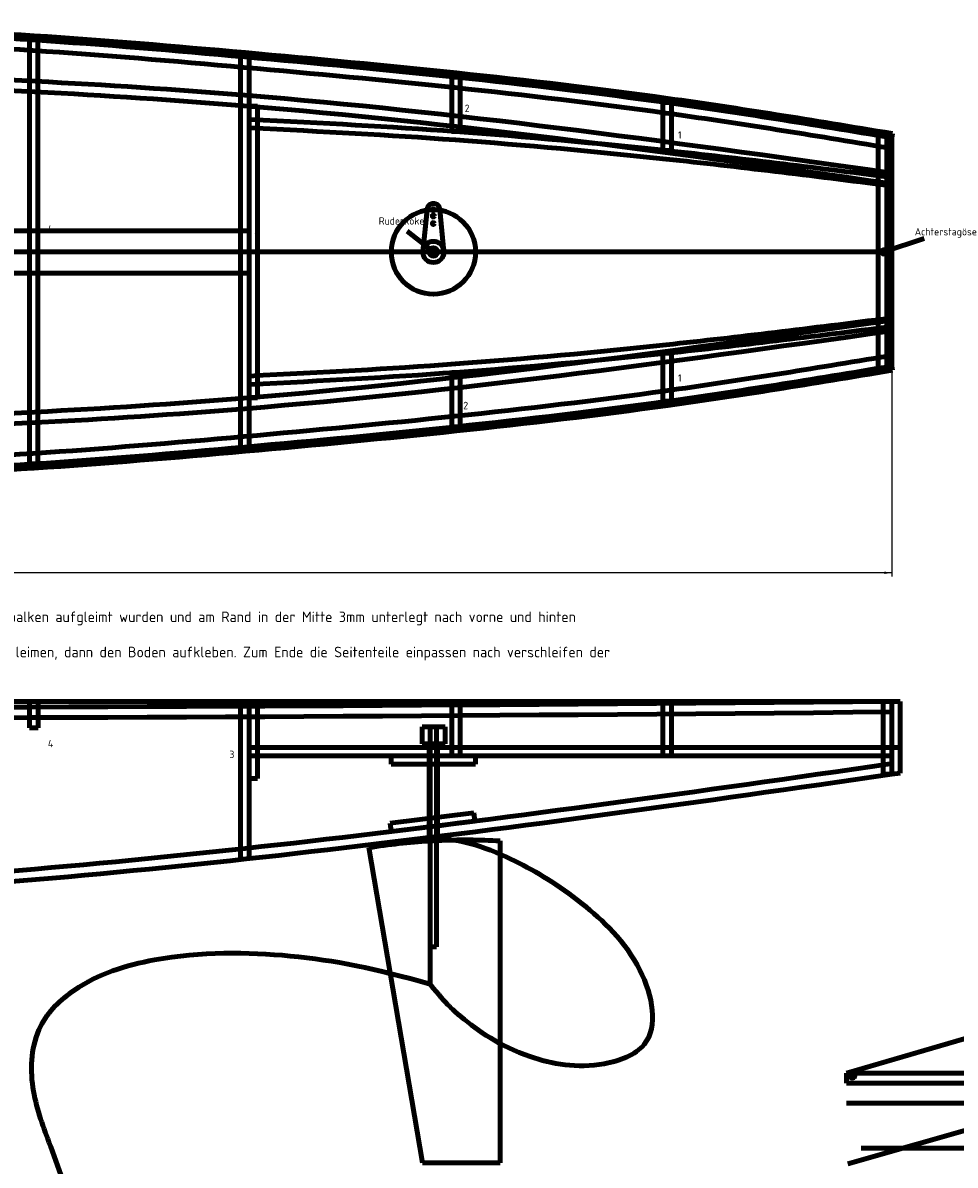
# Model space of a CAD drawing. Header units: millimetres. Extents: x 8 to 1783, y 20 to 1476.
# Tile 7 of 8: x 894 to 1335, y 855 to 1396. Entities that reach past the tile are written whole.
import ezdxf
from ezdxf.enums import TextEntityAlignment as Align

# ---------------------------------------------------------------- set-up
doc = ezdxf.new("R2010")
doc.units = ezdxf.units.MM
doc.layers.add('Default', color=7, linetype='Continuous')
doc.styles.add('SEACAD_Solid_Edge_ISO', font='seiso.ttf')
doc.dimstyles.new('ISO_(mm)', dxfattribs={"dimtxt": 3.5, "dimasz": 3.5, "dimexe": 1.75, "dimexo": 0, "dimgap": 0.875, "dimtad": 1, "dimtxsty": 'SEACAD_Solid_Edge_ISO', "dimblk1": '_SE_FILLED', "dimblk2": '_SE_FILLED', "dimsah": 1, "dimcen": 1.75, "dimadec": 0, "dimazin": 0, "dimtfac": 0.5, "dimtmove": 0, "dimatfit": 3, "dimfxl": 1, "dimarcsym": 0})

# ---------------------------------------------------------------- blocks, each defined once
blk = doc.blocks.new('DMBLK6')
at = {"layer": 'Default', "linetype": 'Continuous', "lineweight": 25}
for points in [[(120.93, 1134.59), (120.93, 1135.75), (117.43, 1135.17)], [(1301.75, 1134.59), (1305.25, 1135.17), (1301.75, 1135.75)]]:
    blk.add_hatch(color=136, dxfattribs=at).paths.add_polyline_path(points)
at = {"layer": 'Default', "color": 136, "linetype": 'Continuous', "lineweight": 25}
for p, q in [((117.43, 1287.07), (117.43, 1133.42)), ((1305.25, 1287.09), (1305.25, 1133.42)), ((1305.25, 1135.17), (117.43, 1135.17))]:
    blk.add_line(p, q, dxfattribs=at)
at = {"layer": 'Default', "color": 136, "linetype": 'Continuous', "lineweight": 25, "style": 'SEACAD_Solid_Edge_ISO'}
blk.add_text('1187,82', height=3.5, dxfattribs=at).set_placement((705.18, 1139.55), align=Align.TOP_LEFT)
blk = doc.blocks.new('_SE_FILLED')
at = {"color": 0}
blk.add_line((0, 0), (-1, 0), dxfattribs=at)
blk.add_solid([(0, 0), (-1, -0.1665), (-1, 0.1665), (0, 0)], dxfattribs=at)

msp = doc.modelspace()

# ---------------------------------------------------------------- linework, layer by layer
at = {"layer": 'Default', "color": 7, "linetype": 'Continuous', "lineweight": 100}
for p, q in [((896.863, 1287.077), (896.863, 1387.459)), ((896.863, 1387.459), (898.863, 1387.459)), ((900.863, 1287.077), (900.863, 1387.328)), ((996.863, 1361.294), (996.863, 1379.636)), ((1000.863, 1361.294), (1000.863, 1379.279)), ((1096.863, 1344.116), (1096.863, 1369.854)), ((1096.863, 1369.854), (1100.863, 1369.854)), ((1100.863, 1344.116), (1100.863, 1369.854)), ((996.863, 1287.094), (996.863, 1361.294)), ((1000.863, 1287.094), (1000.863, 1361.294)), ((1196.863, 1335.04), (1196.863, 1357.808)), ((1196.863, 1357.808), (1200.911, 1357.808)), ((1200.863, 1335.04), (1200.863, 1357.808)), ((1000.863, 1356.112), (1004.863, 1356.112)), ((1004.863, 1356.112), (1004.863, 1218.887)), ((1096.863, 1344.116), (1100.863, 1344.116)), ((1298.863, 1287.077), (1298.863, 1342.219)), ((1302.863, 1342.219), (1298.863, 1342.219)), ((1302.863, 1287.077), (1302.863, 1342.219)), ((1305.577, 1343.134), (1305.25, 1341.161)), ((1300.25, 1336.922), (1305.25, 1336.198)), ((1305.25, 1341.161), (1305.252, 1233.023)), ((1196.863, 1335.04), (1200.863, 1335.04)), ((1298.863, 1323.204), (1302.863, 1323.204)), ((1305.251, 1287.092), (1305.25, 1324.442)), ((1083.168, 1287.087), (1085.168, 1307.087)), ((1091.168, 1307.087), (1093.168, 1287.087)), ((798.863, 1297.081), (998.863, 1297.081)), ((998.863, 1297.081), (1000.863, 1297.081)), ((117.434, 1287.067), (1305.251, 1287.092)), ((896.863, 1287.089), (896.867, 1186.707)), ((900.863, 1287.09), (900.867, 1186.838)), ((996.867, 1194.713), (996.863, 1287.094)), ((1000.867, 1194.713), (1000.863, 1287.094)), ((1098.863, 1287.098), (1098.863, 1287.087)), ((1098.863, 1287.077), (1098.863, 1287.087)), ((1198.863, 1287.102), (1198.863, 1287.089)), ((1198.863, 1287.077), (1198.863, 1287.089)), ((1298.863, 1287.106), (1298.865, 1231.964)), ((1302.863, 1287.107), (1302.865, 1231.964)), ((798.863, 1277.081), (998.864, 1277.089)), ((998.864, 1277.089), (1000.864, 1277.09)), ((1298.865, 1250.979), (1302.865, 1250.979)), ((1196.865, 1239.139), (1196.866, 1216.37)), ((1196.865, 1239.139), (1200.865, 1239.139)), ((1200.865, 1239.139), (1200.866, 1216.371)), ((1300.252, 1237.262), (1305.252, 1237.972)), ((1096.866, 1230.058), (1100.866, 1230.059)), ((1096.866, 1230.058), (1096.867, 1204.32)), ((1100.866, 1230.059), (1100.867, 1204.32)), ((1302.865, 1231.964), (1298.867, 1231.964)), ((1305.579, 1231.049), (1305.252, 1233.023)), ((1000.866, 1218.059), (1004.863, 1218.059)), ((1004.863, 1218.059), (1004.863, 1218.887)), ((1200.866, 1216.371), (1196.866, 1216.37)), ((1100.867, 1204.32), (1096.867, 1204.32)), ((896.867, 1186.707), (898.867, 1186.707)), ((117.418, 1074.292), (1305.25, 1074.292)), ((860.625, 1074.292), (1305.25, 1074.292)), ((896.958, 1074.292), (896.958, 1061.702)), ((900.958, 1074.292), (900.958, 1061.702)), ((996.867, 1074.292), (996.867, 999.607)), ((1000.867, 1074.292), (1000.867, 999.607)), ((1000.867, 1037.775), (1000.867, 1072.826)), ((1000.867, 1072.826), (1004.867, 1072.826)), ((1004.867, 1072.826), (1004.867, 1048.475)), ((1096.867, 1074.292), (1096.867, 1048.791)), ((1100.867, 1074.292), (1100.867, 1048.791)), ((1196.866, 1074.292), (1196.866, 1049.114)), ((1200.866, 1074.292), (1200.866, 1049.114)), ((1301.25, 1074.292), (1301.25, 1049.457)), ((1301.25, 1074.292), (1301.25, 1040.071)), ((1305.25, 1074.292), (1305.25, 1040.071)), ((1305.25, 1074.292), (1305.25, 1049.457)), ((1309.25, 1074.292), (1305.25, 1074.292)), ((1309.25, 1040.243), (1309.25, 1074.292)), ((896.958, 1061.702), (900.958, 1061.702)), ((1082.92, 1062.205), (1093.682, 1062.205)), ((1082.92, 1054.161), (1082.92, 1062.205)), ((1086.659, 1014.92), (1086.659, 1062.205)), ((1086.659, 1062.205), (1089.659, 1062.205)), ((1089.659, 1062.205), (1089.659, 1009.495)), ((1093.682, 1062.205), (1093.682, 1054.161)), ((1000.867, 1052.475), (1305.25, 1052.475)), ((1093.682, 1054.161), (1082.92, 1054.161)), ((1086.159, 1052.475), (1086.159, 1054.161)), ((1086.159, 1054.161), (1090.159, 1054.161)), ((1086.159, 1048.475), (1086.159, 1052.475)), ((1090.159, 1054.161), (1090.159, 1052.475)), ((1090.159, 1048.475), (1090.159, 1052.475)), ((1305.25, 1052.475), (1309.25, 1052.475)), ((1000.867, 1048.475), (1305.25, 1048.475)), ((1000.867, 1048.475), (1004.867, 1048.475)), ((1004.867, 1048.475), (1004.867, 1037.775)), ((1068.159, 1044.475), (1068.159, 1048.475)), ((1108.159, 1044.475), (1068.159, 1044.475)), ((1086.159, 1048.475), (1086.159, 1015.107)), ((1088.159, 1048.475), (1108.159, 1048.475)), ((1090.159, 1048.475), (1090.159, 1015.107)), ((1108.159, 1048.475), (1108.159, 1044.475)), ((1304.536, 1044.691), (1305.25, 1044.794)), ((1301.25, 1040.071), (1301.25, 1039.742)), ((1305.25, 1039.742), (1301.25, 1039.742)), ((1305.25, 1039.742), (1309.25, 1040.243)), ((1305.25, 1040.071), (1305.25, 1039.742)), ((1004.867, 1037.775), (1000.867, 1037.775)), ((1283.79, 898.325), (1728.41, 1027.625)), ((1107.356, 1021.563), (1067.664, 1016.611)), ((1068.159, 1012.641), (1107.852, 1017.594)), ((1107.852, 1017.594), (1107.356, 1021.563)), ((1067.664, 1016.611), (1068.159, 1012.641)), ((1086.159, 1010.068), (1086.159, 1015.107)), ((1090.159, 1010.068), (1090.159, 1015.107)), ((1086.159, 1010.068), (1086.159, 1009.495)), ((1086.159, 1009.495), (1090.159, 1009.495)), ((1086.159, 1008.16), (1090.159, 1008.372)), ((1086.659, 1009.495), (1086.659, 1009.881)), ((1086.659, 958), (1086.659, 1009.495)), ((1089.659, 958), (1089.659, 1009.495)), ((1090.159, 1009.495), (1090.159, 1010.068)), ((1119.817, 855.775), (1119.817, 1008.225)), ((1083.019, 855.775), (1057.657, 1005.045)), ((1729.997, 982.828), (1284.519, 855.254)), ((1086.659, 958), (1089.659, 958)), ((1283.79, 893.52), (1283.79, 898.325)), ((1283.79, 898.325), (1766.012, 898.325)), ((1767.409, 893.52), (1283.79, 893.52)), ((1283.79, 884.066), (1767.409, 884.066)), ((1290.817, 862.803), (1767.323, 862.803)), ((1083.019, 855.775), (1119.817, 855.775))]:
    msp.add_line(p, q, dxfattribs=at)
at = {"layer": 'Default', "color": 30, "linetype": 'Continuous', "lineweight": 100}
for p, q in [((1304.552, 1319.491), (1305.25, 1319.416)), ((1304.75, 1318.431), (1305.25, 1318.377)), ((1088.168, 1287.087), (1075.747, 1296.993)), ((1301.415, 1287.092), (1320.593, 1293.416)), ((117.434, 1287.067), (1305.071, 1287.092)), ((1304.751, 1255.752), (1305.252, 1255.812)), ((1304.553, 1254.693), (1305.252, 1254.788))]:
    msp.add_line(p, q, dxfattribs=at)
at = {"layer": 'Default', "color": 1, "linetype": 'Continuous', "lineweight": 100}
msp.add_line((1086.646, 940.408), (1086.659, 1014.95), dxfattribs=at)
at = {"layer": 'Default', "color": 7, "linetype": 'Continuous', "lineweight": 100}
for centre, radius in [((1088.168, 1287.087), 20), ((1088.168, 1307.087), 0.5), ((1088.168, 1304.087), 0.5), ((1088.168, 1300.516), 0.5), ((1088.168, 1287.087), 5), ((1088.168, 1287.087), 2), ((1301.415, 1287.092), 1), ((1286.559, 897.106), 1.219)]:
    msp.add_circle(centre, radius, dxfattribs=at)
for centre, radius, start, end in [((1088.168, 1307.087), 3, 355.69878, 184.30122), ((711.334, 59862.126), 58790.834, 269.42117765, 270.57882235), ((711.334, 59862.126), 58795.834, 269.42117765, 270.57882235), ((1103.546, 717.124), 291.555, 93.41884, 99.05579), ((1103.546, 717.124), 291.555, 86.80072, 92.63167)]:
    msp.add_arc(centre, radius, start, end, dxfattribs=at)
for points, knots in [([(116.622, 1288.894), (146.138, 1302.612), (171.228, 1314.045), (229.907, 1336.466), (264.156, 1346.984), (331.715, 1363.714), (365.009, 1370.027), (431.707, 1380.856), (465.135, 1385.396), (531.988, 1391.744), (565.393, 1393.567), (632.162, 1395.474), (665.524, 1395.56), (732.22, 1395.295), (765.575, 1394.944), (832.293, 1393.109), (865.651, 1391.624), (932.406, 1387.281), (965.79, 1384.422), (1032.339, 1378.474), (1065.522, 1375.384), (1132.711, 1368.294), (1166.718, 1364.292), (1233.799, 1354.976), (1266.625, 1349.594), (1305.577, 1343.134)], [0, 0, 0, 0, 0.0736118, 0.0736118, 0.1604528, 0.1604528, 0.2450258, 0.2450258, 0.3286676, 0.3286676, 0.4117474, 0.4117474, 0.4946848, 0.4946848, 0.5776269, 0.5776269, 0.6606474, 0.6606474, 0.7438465, 0.7438465, 0.827162, 0.827162, 0.9106956, 0.9106956, 1, 1, 1, 1]), ([(117.434, 1287.067), (146.958, 1300.788), (201.552, 1325.665), (297.994, 1355.282), (398.237, 1374.292), (498.538, 1387.914), (598.788, 1393.387), (698.866, 1393.647), (798.913, 1392.593), (898.954, 1388.139), (999.03, 1379.567), (1098.588, 1370.296), (1202.806, 1358.031), (1266.299, 1347.621), (1305.25, 1341.161)], [0, 0, 0, 0, 0.0736352, 0.160474, 0.2450448, 0.3286845, 0.4117622, 0.4946975, 0.5776376, 0.660656, 0.7438529, 0.8271664, 0.9106978, 1, 1, 1, 1]), ([(133.679, 1289.077), (157.252, 1299.931), (178.346, 1309.272), (232.098, 1329.811), (266.093, 1340.253), (333.15, 1356.858), (366.252, 1363.137), (432.709, 1373.927), (465.984, 1378.446), (532.463, 1384.757), (565.714, 1386.573), (632.241, 1388.473), (665.527, 1388.56), (732.162, 1388.296), (765.462, 1387.945), (832.021, 1386.114), (865.292, 1384.633), (931.857, 1380.302), (965.184, 1377.448), (1031.699, 1371.503), (1064.844, 1368.416), (1131.92, 1361.338), (1165.856, 1357.344), (1231.482, 1348.231), (1263.123, 1343.074), (1300.25, 1336.922)], [0, 0, 0, 0, 0.0625475, 0.0625475, 0.1507317, 0.1507317, 0.2366128, 0.2366128, 0.3215483, 0.3215483, 0.4059131, 0.4059131, 0.4901333, 0.4901333, 0.5743583, 0.5743583, 0.6586629, 0.6586629, 0.7431488, 0.7431488, 0.827753, 0.827753, 0.9125786, 0.9125786, 1, 1, 1, 1]), ([(1305.25, 1324.442), (1193.21, 1340.262), (1038.24, 1361.353), (832.034, 1371.789), (698.806, 1373.164), (531.535, 1367.009), (357.926, 1340.4), (235.7, 1304.99), (185.109, 1287.068)], [0, 0, 0, 0, 0.2765668, 0.4560505, 0.5456739, 0.6353627, 0.9074275, 1, 1, 1, 1]), ([(1304.552, 1319.491), (1192.52, 1335.31), (1098.65, 1348.083), (933.427, 1361.65), (865.693, 1365.079), (765.313, 1367.477), (732.096, 1367.819), (665.738, 1366.943), (632.59, 1365.723), (497.889, 1356.788), (394.192, 1340.892), (284.071, 1313.187), (268.375, 1308.944), (235.662, 1299.006), (219.42, 1293.721), (200.225, 1287.068)], [0, 0, 0, 0, 0.2789417, 0.2789417, 0.4599666, 0.4599666, 0.5503596, 0.5503596, 0.6408186, 0.6408186, 0.9152197, 0.9152197, 0.9619034, 0.9619034, 1, 1, 1, 1]), ([(1000.863, 1349.837), (1036.665, 1348.041), (1097.636, 1344.855), (1203.177, 1335.097), (1266.284, 1327.313), (1305.25, 1322.4)], [0, 0, 0, 0, 0.3214889, 0.6497369, 1, 1, 1, 1]), ([(1000.863, 1345.832), (1036.574, 1344.041), (1066.655, 1342.467), (1131.22, 1337.733), (1165.825, 1334.533), (1233.241, 1327.358), (1265.789, 1323.344), (1304.75, 1318.431)], [0, 0, 0, 0, 0.321081, 0.321081, 0.6495263, 0.6495263, 1, 1, 1, 1]), ([(116.622, 1285.238), (146.139, 1271.522), (171.229, 1260.09), (229.909, 1237.671), (264.159, 1227.155), (331.718, 1210.428), (365.013, 1204.117), (431.711, 1193.29), (465.139, 1188.751), (531.992, 1182.407), (565.397, 1180.585), (632.167, 1178.681), (665.528, 1178.596), (732.225, 1178.864), (765.58, 1179.216), (832.297, 1181.055), (865.656, 1182.541), (932.411, 1186.886), (965.794, 1189.747), (1032.343, 1195.698), (1065.526, 1198.79), (1132.715, 1205.882), (1166.721, 1209.886), (1233.802, 1219.204), (1266.627, 1224.588), (1305.579, 1231.049)], [0, 0, 0, 0, 0.0736118, 0.0736118, 0.1604528, 0.1604528, 0.2450258, 0.2450258, 0.3286676, 0.3286676, 0.4117474, 0.4117474, 0.4946848, 0.4946848, 0.5776269, 0.5776269, 0.6606474, 0.6606474, 0.7438465, 0.7438465, 0.827162, 0.827162, 0.9106956, 0.9106956, 1, 1, 1, 1]), ([(117.434, 1287.067), (146.958, 1273.347), (201.554, 1248.472), (297.997, 1218.858), (398.241, 1199.853), (498.542, 1186.235), (598.792, 1180.766), (698.871, 1180.511), (798.918, 1181.569), (898.958, 1186.027), (999.034, 1194.603), (1098.591, 1203.879), (1202.809, 1216.149), (1266.301, 1226.561), (1305.252, 1233.023)], [0, 0, 0, 0, 0.0736352, 0.160474, 0.2450448, 0.3286845, 0.4117622, 0.4946975, 0.5776376, 0.660656, 0.7438529, 0.8271664, 0.9106978, 1, 1, 1, 1]), ([(1300.252, 1237.262), (1263.125, 1231.108), (1231.484, 1225.949), (1165.859, 1216.833), (1131.923, 1212.838), (1064.848, 1205.757), (1031.703, 1202.669), (965.188, 1196.721), (931.861, 1193.865), (865.296, 1189.532), (832.025, 1188.05), (765.466, 1186.216), (732.166, 1185.863), (665.531, 1185.596), (632.245, 1185.682), (565.718, 1187.579), (532.467, 1189.393), (465.988, 1195.702), (432.713, 1200.219), (366.255, 1211.007), (333.153, 1217.284), (266.095, 1233.887), (232.1, 1244.327), (178.333, 1264.869), (157.227, 1274.215), (133.636, 1285.077)], [0, 0, 0, 0, 0.0874181, 0.0874181, 0.1722405, 0.1722405, 0.2568415, 0.2568415, 0.3413242, 0.3413242, 0.4256256, 0.4256256, 0.5098474, 0.5098474, 0.5940644, 0.5940644, 0.678426, 0.678426, 0.7633583, 0.7633583, 0.8492361, 0.8492361, 0.9374169, 0.9374169, 1, 1, 1, 1]), ([(1305.252, 1249.742), (1193.212, 1233.917), (1038.244, 1212.819), (832.038, 1202.374), (698.809, 1200.994), (531.539, 1207.141), (357.928, 1233.743), (235.701, 1269.148), (185.109, 1287.068)], [0, 0, 0, 0, 0.2765668, 0.4560505, 0.5456739, 0.6353627, 0.9074275, 1, 1, 1, 1]), ([(1304.553, 1254.693), (1192.522, 1238.868), (1098.652, 1226.091), (933.43, 1212.518), (865.696, 1209.086), (765.317, 1206.684), (732.1, 1206.34), (665.741, 1207.213), (632.594, 1208.432), (497.892, 1217.361), (394.194, 1233.253), (284.073, 1260.953), (268.376, 1265.196), (235.663, 1275.132), (219.421, 1280.416), (200.225, 1287.068)], [0, 0, 0, 0, 0.27894167, 0.27894167, 0.45996665, 0.45996665, 0.55035965, 0.55035965, 0.64081857, 0.64081857, 0.91521966, 0.91521966, 0.96190337, 0.96190337, 1, 1, 1, 1]), ([(1000.866, 1228.338), (1036.577, 1230.131), (1066.657, 1231.706), (1131.222, 1236.443), (1165.827, 1239.644), (1233.242, 1246.822), (1265.79, 1250.838), (1304.751, 1255.752)], [0, 0, 0, 0, 0.321081, 0.321081, 0.6495263, 0.6495263, 1, 1, 1, 1]), ([(1000.866, 1224.333), (1036.668, 1226.131), (1097.638, 1229.319), (1203.179, 1239.082), (1266.286, 1246.869), (1305.252, 1251.784)], [0, 0, 0, 0, 0.3214889, 0.6497369, 1, 1, 1, 1]), ([(199.578, 1020.341), (272.543, 1010.06), (339.46, 1000.97), (469.708, 987.437), (533.039, 982.993), (664.49, 981.006), (732.672, 983.442), (882.535, 992.549), (962.786, 1000.189), (1127.563, 1019.59), (1212.088, 1031.351), (1304.536, 1044.691)], [0, 0, 0, 0, 0.1806984, 0.1806984, 0.3613969, 0.3613969, 0.5415252, 0.5415252, 0.7707626, 0.7707626, 1, 1, 1, 1]), ([(198.88, 1015.39), (344.839, 994.824), (527.559, 971.104), (906.729, 984.662), (1120.326, 1013.058), (1305.25, 1039.742)], [0, 0, 0, 0, 0.3613969, 0.5415252, 1, 1, 1, 1])]:
    msp.add_open_spline(points, degree=3, knots=knots, dxfattribs=at)
at = {"layer": 'Default', "color": 1, "linetype": 'Continuous', "lineweight": 100}
for points, knots in [([(1086.581, 940.343), (1094.836, 930.336), (1104.719, 921.769), (1126.256, 905.996), (1163.259, 899.077), (1196.717, 911.674), (1188.528, 951.995), (1155.191, 982.826), (1125.535, 1000.468), (1101.851, 1009.492), (1086.659, 1009.498)], [0, 0, 0, 0, 0.0750981, 0.2415441, 0.3551751, 0.4206283, 0.5322632, 0.6610004, 0.8163365, 1, 1, 1, 1]), ([(439.086, 985.808), (453.551, 981.261), (477.302, 973.265), (518.213, 945.994), (550.597, 902.272), (590.184, 859.967), (630.383, 826.655), (678.515, 800.701), (749.062, 790.959), (824.061, 775.027), (880.955, 766.501), (914.899, 760.833), (927.957, 776.635), (927.551, 801.163), (918.629, 830.388), (907.459, 862.307), (896.415, 891.475), (898.351, 920.231), (921.469, 942.758), (963.965, 956.075), (1024.14, 955.322), (1060.348, 947.828), (1086.646, 940.408)], [0, 0, 0, 0, 0.0457196, 0.0891547, 0.1578649, 0.2255116, 0.2808853, 0.330576, 0.4043839, 0.515017, 0.5826411, 0.6013739, 0.621679, 0.6401826, 0.681074, 0.7225444, 0.7524241, 0.7846036, 0.8106488, 0.8545449, 0.9250495, 1, 1, 1, 1])]:
    msp.add_open_spline(points, degree=3, knots=knots, dxfattribs=at)

# ---------------------------------------------------------------- texts
at = {"layer": 'Default', "attachment_point": 1}
for s, insert, char_height, width in [('{\\fSolid Edge ISO|b0||i0||c0|p34;\\C7;\\H3.5;\\W1.;2}', (1103.019, 1356.852), 3.5, 2.36251), ('{\\fSolid Edge ISO|b0||i0||c0|p34;\\C7;\\H3.5;\\W1.;1}', (1204.025, 1344.183), 3.5, 1.57501), ('{\\fSolid Edge ISO|b0||i0||c0|p34;\\C7;\\H3.5;\\W1.;Ruderkoker}', (1062.289, 1303.529), 3.5, 20.91251), ('{\\fSolid Edge ISO|b0||i0||c0|p34;\\C7;\\H3.5;\\W1.;4}', (905.455, 1299.653), 3.5, 2.27501), ('{\\fSolid Edge ISO|b0||i0||c0|p34;\\C7;\\H3.5;\\W1.;3}', (1003.364, 1298.996), 3.5, 2.01251), ('{\\fSolid Edge ISO|b0||i0||c0|p34;\\C7;\\H3.5;\\W1.;Achterstagöse}', (1316.141, 1298.405), 3.5, 25.90001), ('{\\fSolid Edge ISO|b0||i0||c0|p34;\\C7;\\H3.5;\\W1.;1}', (1204.025, 1229.14), 3.5, 1.57501), ('{\\fSolid Edge ISO|b0||i0||c0|p34;\\C7;\\H3.5;\\W1.;2}', (1102.335, 1216.129), 3.5, 2.36251), ('{\\fSolid Edge ISO|b0||i0||c0|p34;\\C7;\\H5.;\\W1.;Der Plan fußt auf der Idee den Rumpf auf dem Rücken liegend aufzubauen. Das Deck wird entlang der Mittellinie auf ein Baubrett verschraubt nachdem die Decksbalken aufgleimt wurden und am Rand in der Mitte 3mm unterlegt nach vorne und hinten abnehmend bis die Spanten in der Wölbung\\P}{\\fSolid Edge ISO|b0||i0||c0|p34;\\C7;\\H5.;\\W1.;dazu passen. Anschließend die 5x5 Längsstringer am Rand aufleimen, dann die Spanten senkrecht aufleimen. Die 5x5 Längsstringer der Bodenplatte an die Spanten leimen, dann den Boden aufkleben. Zum Ende die Seitenteile einpassen nach verschleifen der Längsstringer oben und unten seitlich.}', (391.496, 1116.823), 5, 780.87501), ('{\\fSolid Edge ISO|b0||i0||c0|p34;\\C7;\\H3.5;\\W1.;4}', (905.601, 1056.065), 3.5, 2.27501), ('{\\fSolid Edge ISO|b0||i0||c0|p34;\\C7;\\H3.5;\\W1.;3}', (991.591, 1050.931), 3.5, 2.01251)]:
    msp.add_mtext(s, dxfattribs=dict(at, insert=insert, char_height=char_height, width=width))

# ---------------------------------------------------------------- dimensions: what is measured, and where the dimension line sits
at = {"layer": 'Default', "color": 136, "linetype": 'Continuous', "lineweight": 25}
dim = msp.add_linear_dim(base=(1305.251, 1135.17), p1=(1305.251, 1287.092), p2=(117.434, 1287.067), angle=180.00122, text='\\A1;<>', dimstyle='ISO_(mm)', dxfattribs=at)
dim.commit()
dim.dimension.update_dxf_attribs({"geometry": 'DMBLK6', "text_midpoint": (711.343, 1135.17), "dimtype": 161})

doc.saveas('drawing.dxf')
